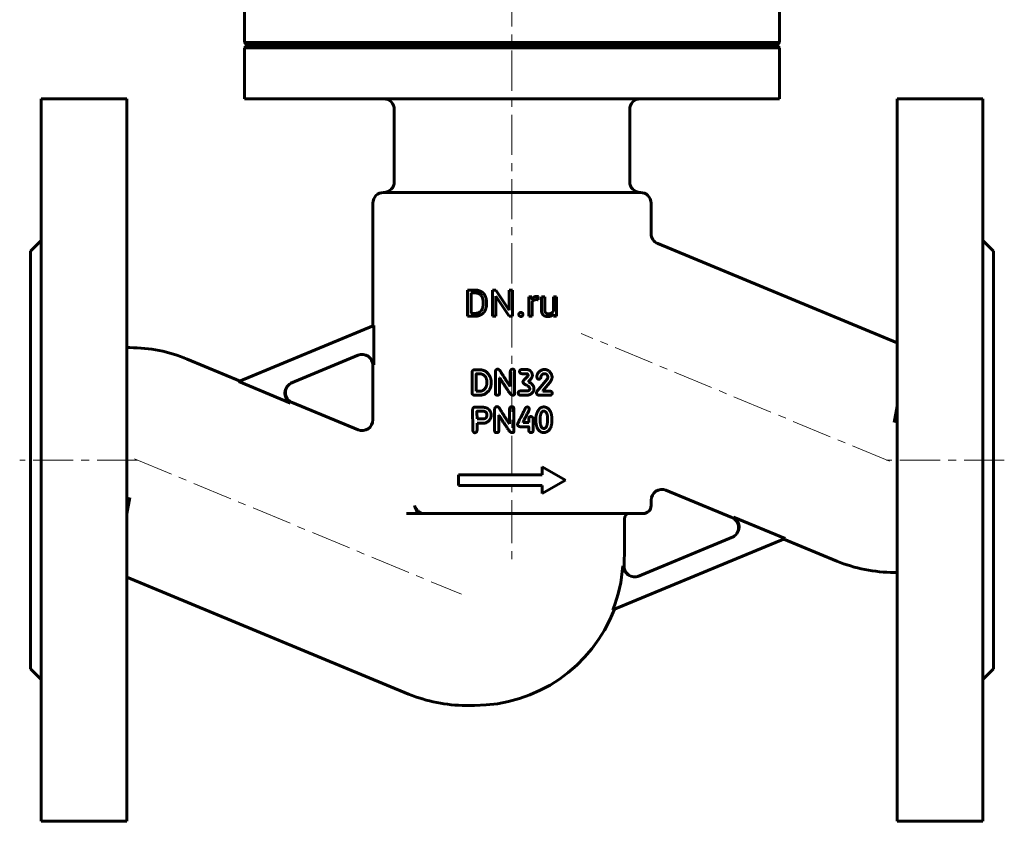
# Model space of a CAD drawing. Header units: millimetres. Extents: x -123 to 123, y -161 to 161.
# Tile 1 of 2: x -92 to 92, y -161 to -11. Entities that reach past the tile are written whole.
import ezdxf

# ---------------------------------------------------------------- set-up
doc = ezdxf.new("R2010")
doc.units = ezdxf.units.MM
for name, pattern in [('K5LT-1', [0]), ('K5LT_AXLED', [12, 7.5, -1.5, 1.5, -1.5]), ('K5LT_BASIC', [0])]:
    doc.linetypes.add(name, pattern=pattern)
doc.layers.add('Системный слой (1)', color=7, linetype='Continuous', true_color=0x6c6c6c)

# ---------------------------------------------------------------- blocks, each defined once
blk = doc.blocks.new('U10')
at = {"layer": 'Системный слой (1)', "color": 143, "linetype": 'K5LT_BASIC', "lineweight": 60, "true_color": 0x33acca}
for p, q in [((-60.85, -74.59), (-50.96, -78.69)), ((-41.28, -82.7), (-28.94, -87.81))]:
    blk.add_line(p, q, dxfattribs=at)
blk = doc.blocks.new('U11')
at = {"layer": 'Системный слой (1)', "color": 143, "linetype": 'K5LT_BASIC', "lineweight": 60, "true_color": 0x33acca}
for p, q in [((25.82, -51.17), (25.82, -45.46)), ((25.82, -101.96), (25.82, -100.96))]:
    blk.add_line(p, q, dxfattribs=at)
blk = doc.blocks.new('U12')
at = {"layer": 'Системный слой (1)', "color": 143, "linetype": 'K5LT_BASIC', "lineweight": 60, "true_color": 0x33acca}
for p, q in [((40.93, -104.22), (28.59, -99.11)), ((60.5, -112.33), (50.61, -108.23))]:
    blk.add_line(p, q, dxfattribs=at)
blk = doc.blocks.new('U13')
at = {"layer": 'Системный слой (1)', "color": 143, "linetype": 'K5LT_BASIC', "lineweight": 60, "true_color": 0x33acca}
for start, end in [(356.2495, 0), (270, 339.0143)]:
    blk.add_arc((-7.18, -111.31), 28, start, end, dxfattribs=at)
blk = doc.blocks.new('U14')
at = {"layer": 'Системный слой (1)', "color": 143, "linetype": 'K5LT_BASIC', "lineweight": 60, "true_color": 0x33acca}
for p, q in [((-26.18, -68.42), (-26.18, -45.46)), ((-26.18, -85.96), (-26.18, -75.74))]:
    blk.add_line(p, q, dxfattribs=at)

msp = doc.modelspace()

# ---------------------------------------------------------------- linework, layer by layer
at = {"layer": 'Системный слой (1)', "color": 30, "linetype": 'K5LT_AXLED', "lineweight": 18, "true_color": 0xff8000}
for p, q in [((-0.18, 139.04), (-0.18, -103.96)), ((70.39, -93.69), (12.73, -69.81)), ((-70.18, -93.46), (-92.18, -93.46)), ((-70.74, -93.23), (-9.61, -118.55)), ((91.82, -93.46), (69.82, -93.46)), ((-0.18, -101.46), (-0.18, -113.31))]:
    msp.add_line(p, q, dxfattribs=at)
at = {"layer": 'Системный слой (1)', "color": 143, "linetype": 'K5LT_BASIC', "lineweight": 60, "true_color": 0x33acca}
for p, q in [((-50.18, -15.46), (-50.18, -5.96)), ((49.82, -15.46), (49.82, -5.96)), ((-50.18, -15.46), (49.82, -15.46)), ((-49.68, -15.96), (-50.18, -15.46)), ((-50.18, -16.46), (-49.68, -15.96)), ((-50.18, -16.46), (49.82, -16.46)), ((-50.18, -25.96), (-50.18, -16.46)), ((-49.68, -15.96), (49.32, -15.96)), ((49.32, -15.96), (49.82, -15.46)), ((49.82, -16.46), (49.32, -15.96)), ((49.82, -25.96), (49.82, -16.46)), ((-88.18, -25.96), (-88.18, -160.96)), ((-88.18, -25.96), (-72.18, -25.96)), ((-72.18, -25.96), (-72.18, -160.96)), ((-50.18, -25.96), (49.82, -25.96)), ((71.82, -25.96), (71.82, -160.96)), ((87.82, -25.96), (71.82, -25.96)), ((87.82, -25.96), (87.82, -160.96)), ((-22.18, -41.46), (-22.18, -27.96)), ((21.82, -41.46), (21.82, -27.96)), ((-24.18, -43.46), (23.82, -43.46)), ((-90.18, -54.46), (-88.18, -52.46)), ((71.82, -71.56), (27.06, -53.02)), ((89.82, -54.46), (87.82, -52.46)), ((-90.18, -54.46), (-90.18, -132.46)), ((89.82, -54.46), (89.82, -132.46)), ((-8.47, -66.59), (-8.47, -61.69)), ((-8.47, -61.69), (-7.09, -61.69)), ((-7.82, -62.23), (-7.09, -62.23)), ((-7.82, -66.06), (-7.82, -62.23)), ((-3.84, -66.59), (-3.84, -61.69)), ((-3.84, -61.69), (-3.19, -61.69)), ((-3.19, -61.69), (-0.72, -65.48)), ((-0.72, -65.48), (-0.72, -61.69)), ((-0.72, -61.69), (-0.08, -61.69)), ((-0.08, -66.59), (-0.08, -61.69)), ((-5.57, -64.29), (-5.57, -63.99)), ((-4.93, -64.29), (-4.93, -64)), ((-3.19, -66.59), (-3.19, -62.81)), ((-3.19, -62.81), (-0.73, -66.59)), ((2.94, -62.95), (3.55, -62.95)), ((2.94, -66.59), (2.94, -62.95)), ((3.55, -62.95), (3.56, -63.37)), ((3.57, -66.59), (3.57, -64)), ((4.7, -63.51), (4.7, -62.93)), ((5.31, -62.95), (5.93, -62.95)), ((5.31, -65.3), (5.31, -62.95)), ((5.93, -65.3), (5.93, -62.95)), ((7.55, -65.6), (7.55, -62.95)), ((7.55, -62.95), (8.17, -62.95)), ((8.17, -66.59), (8.17, -62.95)), ((-7.82, -66.06), (-7.15, -66.06)), ((7.57, -66.23), (7.58, -66.59)), ((-8.47, -66.59), (-7.82, -66.59)), ((-7.82, -66.59), (-7.15, -66.59)), ((-3.84, -66.59), (-3.19, -66.59)), ((-0.73, -66.59), (-0.08, -66.59)), ((2.94, -66.59), (3.57, -66.59)), ((7.58, -66.59), (8.17, -66.59)), ((-51.25, -78.8), (-26, -68.35)), ((-26, -75.67), (-26, -68.35)), ((-72.18, -72.46), (-71.57, -72.46)), ((-28.78, -73.83), (-41.53, -79.11)), ((-7.64, -80.94), (-7.64, -77.06)), ((-7.27, -76.62), (-7.15, -76.62)), ((-7.15, -76.62), (-6.04, -76.62)), ((-3.29, -81), (-3.29, -76.94)), ((-0.49, -79.72), (-0.49, -76.96)), ((0.31, -81.11), (0.31, -76.94)), ((1.76, -76.54), (2.46, -76.54)), ((-51.25, -78.8), (-41.58, -82.81)), ((-6.87, -80.57), (-6.86, -77.4)), ((-6.82, -77.36), (-6.09, -77.36)), ((-4.88, -79.04), (-4.88, -78.82)), ((-2.5, -81), (-2.5, -78.1)), ((-2.5, -78.1), (-2.47, -78.1)), ((1.8, -77.33), (2.59, -77.33)), ((2.82, -77.67), (2.82, -77.55)), ((2.91, -78.82), (2.91, -78.76)), ((5.17, -79.82), (6.4, -78.36)), ((5.88, -77.32), (6.01, -77.32)), ((6.51, -78.06), (6.51, -78.02)), ((7.27, -77.67), (7.31, -77.97)), ((-6.87, -80.57), (-6.83, -80.59)), ((-6.83, -80.59), (-6.09, -80.59)), ((-0.53, -79.72), (-0.49, -79.72)), ((1.4, -80.55), (2.72, -80.55)), ((3.14, -80.15), (3.14, -80.1)), ((3.91, -80.04), (3.93, -80.15)), ((4.39, -80.92), (4.39, -80.88)), ((5.6, -80.51), (6.49, -79.41)), ((5.6, -80.56), (5.6, -80.51)), ((5.6, -80.56), (6.86, -80.56)), ((7.34, -81.01), (7.34, -80.96)), ((-7.21, -81.34), (-6.18, -81.34)), ((-0.11, -81.33), (0.02, -81.33)), ((2.51, -81.34), (2.63, -81.34)), ((4.93, -81.36), (6.86, -81.36)), ((-7.53, -84), (-7.52, -87.64)), ((-7.11, -83.57), (-6.1, -83.57)), ((-6.7, -84.34), (-5.35, -84.34)), ((-3.42, -88), (-3.42, -83.94)), ((-0.62, -86.72), (-0.62, -83.96)), ((0.18, -88.11), (0.18, -83.94)), ((71.22, -86.46), (71.82, -83.41)), ((-6.71, -85.74), (-6.68, -85.78)), ((-6.68, -85.78), (-5.65, -85.78)), ((-2.64, -88), (-2.64, -85.1)), ((-2.64, -85.1), (-2.6, -85.1)), ((1.9, -86.46), (1.9, -86.38)), ((1.9, -86.46), (2.97, -86.46)), ((2.97, -86.46), (2.97, -85.91)), ((3.76, -87.98), (3.76, -85.71)), ((5.06, -86.02), (5.08, -85.64)), ((7.29, -85.92), (7.29, -85.91)), ((-6.71, -87.88), (-6.71, -86.54)), ((-6.71, -86.54), (-5.15, -86.54)), ((-0.66, -86.72), (-0.62, -86.72)), ((1.37, -87.24), (2.94, -87.24)), ((2.97, -88), (2.97, -87.27)), ((5.71, -87.54), (5.88, -87.54)), ((-0.24, -88.33), (-0.12, -88.33)), ((5.49, -96.22), (5.49, -94.72)), ((5.49, -94.72), (9.82, -97.22)), ((-10.18, -98.22), (-10.18, -96.22)), ((-10.18, -96.22), (5.49, -96.22)), ((5.49, -99.72), (9.82, -97.22)), ((-10.18, -98.22), (5.49, -98.22)), ((5.49, -99.72), (5.49, -98.22)), ((-71.57, -100.46), (-72.18, -103.51)), ((-17.81, -103.46), (-19.9, -103.46)), ((-16.8, -103.46), (-17.81, -103.46)), ((-16.8, -103.46), (24.32, -103.46)), ((20.82, -111.31), (20.82, -104.46)), ((50.89, -108.12), (41.23, -104.11)), ((50.89, -108.12), (18.69, -121.45)), ((23.32, -115.21), (41.18, -107.81)), ((-72.18, -115.36), (-19.5, -137.18)), ((71.82, -114.46), (71.22, -114.46)), ((-90.18, -132.46), (-88.18, -134.46)), ((89.82, -132.46), (87.82, -134.46)), ((-8.78, -139.31), (-7.18, -139.31)), ((-88.18, -160.96), (-72.18, -160.96)), ((87.82, -160.96), (71.82, -160.96))]:
    msp.add_line(p, q, dxfattribs=at)
for centre, radius, start, end in [((-24.18, -27.96), 2, 0, 90), ((23.82, -27.96), 2, 90, 180), ((-24.18, -41.46), 2, 270, 0), ((23.82, -41.46), 2, 180, 270), ((-24.18, -45.46), 2, 90, 180), ((23.82, -45.46), 2, 0, 90), ((27.82, -51.17), 2, 180, 247.5), ((-71.57, -100.46), 28, 67.5, 90), ((-28.18, -75.74), 2, 0, 112.5), ((-40.51, -80.85), 2, 112.5, 247.5), ((-28.18, -85.96), 2, 247.5, 0), ((27.82, -100.96), 2, 67.5, 180), ((129.61, -44.11), 158.92, 201.3486, 201.9304), ((24.32, -101.96), 1.5, 270, 0), ((21.82, -104.46), 1, 90, 180), ((40.16, -106.07), 2, 292.5, 67.5), ((-7.18, -111.31), 27.78, 338.5915, 356.0254), ((22.76, -113.28), 2, 176.2495, 292.5), ((71.22, -86.46), 28, 247.5, 270), ((-8.78, -111.31), 28, 247.5, 270)]:
    msp.add_arc(centre, radius, start, end, dxfattribs=at)
for points in [[(-4.93, -64), (-4.93, -63.46), (-5.24, -62.61), (-5.81, -62.01), (-6.61, -61.69), (-7.09, -61.69)], [(-5.57, -63.99), (-5.57, -63.57), (-5.77, -62.91), (-6.16, -62.46), (-6.72, -62.23), (-7.09, -62.23)], [(-7.15, -66.59), (-6.64, -66.59), (-5.82, -66.27), (-5.24, -65.67), (-4.93, -64.82), (-4.93, -64.29)], [(-7.15, -66.06), (-6.62, -66.06), (-5.93, -65.62), (-5.57, -64.82), (-5.57, -64.29)], [(4.02, -63.55), (4.18, -63.48), (4.39, -63.48)], [(4.39, -63.48), (4.48, -63.48), (4.62, -63.49), (4.7, -63.51)], [(4.7, -62.93), (4.67, -62.91), (4.49, -62.88), (4.43, -62.88)], [(1.2, -65.99), (1.1, -66.1), (1.1, -66.26)], [(1.49, -65.88), (1.3, -65.88), (1.2, -65.99)], [(1.78, -65.99), (1.68, -65.88), (1.49, -65.88)], [(1.87, -66.26), (1.87, -66.1), (1.78, -65.99)], [(5.31, -65.3), (5.31, -65.66), (5.4, -65.92)], [(5.4, -65.92), (5.48, -66.18), (5.64, -66.34)], [(5.99, -65.71), (5.93, -65.55), (5.93, -65.3)], [(6.14, -65.96), (6.04, -65.87), (5.99, -65.71)], [(6.6, -66.13), (6.47, -66.13), (6.24, -66.05), (6.14, -65.96)], [(7.23, -65.97), (7, -66.13), (6.6, -66.13)], [(7.17, -66.53), (7.41, -66.41), (7.57, -66.23)], [(7.55, -65.6), (7.44, -65.83), (7.23, -65.97)], [(1.1, -66.26), (1.1, -66.41), (1.2, -66.52)], [(1.2, -66.52), (1.3, -66.63), (1.49, -66.63)], [(1.49, -66.63), (1.68, -66.63), (1.78, -66.52)], [(1.78, -66.52), (1.87, -66.41), (1.87, -66.26)], [(5.64, -66.34), (5.8, -66.5), (6.02, -66.58)], [(6.02, -66.58), (6.24, -66.65), (6.5, -66.65)], [(6.5, -66.65), (6.89, -66.65), (7.17, -66.53)], [(-7.27, -76.62), (-7.58, -76.64), (-7.64, -77.06)], [(-4.3, -77.83), (-5, -76.62), (-6.04, -76.62)], [(-2.84, -76.48), (-3.21, -76.48), (-3.29, -76.94)], [(-2.18, -77.15), (-2.5, -76.48), (-2.84, -76.48)], [(-0.53, -79.72), (-1.43, -78.3), (-2.18, -77.15)], [(-0.04, -76.49), (-0.49, -76.49), (-0.49, -76.96)], [(0.31, -76.94), (0.31, -76.49), (-0.04, -76.49)], [(1.76, -76.54), (1.25, -76.54), (1.25, -76.93)], [(1.25, -76.93), (1.25, -77.33), (1.8, -77.33)], [(3.57, -77.31), (3.3, -76.54), (2.46, -76.54)], [(5.4, -76.63), (4.47, -77.1), (4.47, -77.91)], [(5.88, -76.54), (5.68, -76.54), (5.4, -76.63)], [(7.27, -77.67), (6.85, -76.54), (5.88, -76.54)], [(-6.82, -77.36), (-6.86, -77.37), (-6.86, -77.4)], [(-5.81, -77.4), (-5.99, -77.36), (-6.09, -77.36)], [(-4.88, -78.82), (-4.88, -77.77), (-5.81, -77.4)], [(-5.36, -81.19), (-4.06, -80.5), (-4.06, -79.04)], [(-5.07, -79.9), (-4.88, -79.56), (-4.88, -79.04)], [(-4.06, -79.04), (-4.06, -78.3), (-4.3, -77.83)], [(-2.47, -78.1), (-2.01, -78.86), (-0.92, -80.48)], [(2.46, -78.12), (1.87, -78.63), (1.87, -78.85)], [(1.87, -78.85), (1.87, -79.13), (2.38, -79.4)], [(2.82, -77.67), (2.82, -77.77), (2.46, -78.12)], [(2.59, -77.33), (2.76, -77.33), (2.82, -77.55)], [(2.91, -78.76), (3.63, -78.12), (3.63, -77.63)], [(3.91, -80.04), (3.91, -79.37), (2.91, -78.82)], [(3.63, -77.63), (3.63, -77.43), (3.57, -77.31)], [(4.47, -77.91), (4.53, -78.36), (4.88, -78.36)], [(4.88, -78.36), (4.91, -78.34), (4.97, -78.34)], [(4.97, -78.34), (5.24, -78.24), (5.24, -77.84)], [(5.24, -77.84), (5.42, -77.32), (5.88, -77.32)], [(6.01, -77.32), (6.51, -77.43), (6.51, -78.02)], [(6.51, -78.06), (6.51, -78.19), (6.4, -78.36)], [(6.49, -79.41), (7.31, -78.6), (7.31, -77.97)], [(-7.64, -80.94), (-7.62, -81.29), (-7.21, -81.34)], [(-6.09, -80.59), (-5.51, -80.59), (-5.07, -79.9)], [(-0.92, -80.48), (-0.37, -81.33), (-0.11, -81.33)], [(1.4, -80.55), (0.97, -80.59), (0.97, -80.93)], [(0.97, -80.93), (1.06, -81.32), (1.33, -81.32)], [(2.38, -79.4), (3.14, -79.79), (3.14, -80.1)], [(3.14, -80.15), (3.14, -80.46), (2.72, -80.55)], [(3.27, -81.17), (3.93, -80.77), (3.93, -80.15)], [(5.17, -79.82), (4.39, -80.64), (4.39, -80.88)], [(4.39, -80.92), (4.41, -81.28), (4.93, -81.36)], [(7.34, -80.96), (7.34, -80.61), (6.86, -80.56)], [(-6.18, -81.34), (-5.88, -81.34), (-5.36, -81.19)], [(-3.29, -81), (-3.29, -81.34), (-2.91, -81.34)], [(-2.91, -81.34), (-2.5, -81.34), (-2.5, -81)], [(0.02, -81.33), (0.31, -81.33), (0.31, -81.11)], [(1.33, -81.32), (2.12, -81.34), (2.51, -81.34)], [(2.63, -81.34), (2.91, -81.34), (3.27, -81.17)], [(6.86, -81.36), (7.27, -81.37), (7.34, -81.01)], [(-7.11, -83.57), (-7.44, -83.57), (-7.53, -84)], [(-6.7, -84.34), (-6.73, -84.35), (-6.73, -84.38)], [(-6.73, -84.38), (-6.71, -85.5), (-6.71, -85.74)], [(-4.43, -84.08), (-4.84, -83.56), (-6.1, -83.57)], [(-4.85, -85.01), (-4.85, -84.56), (-5.35, -84.34)], [(-4.07, -85.1), (-4.03, -84.6), (-4.43, -84.08)], [(-2.97, -83.48), (-3.34, -83.48), (-3.42, -83.94)], [(-2.32, -84.15), (-2.64, -83.48), (-2.97, -83.48)], [(-0.66, -86.72), (-1.56, -85.3), (-2.32, -84.15)], [(-0.17, -83.49), (-0.62, -83.49), (-0.62, -83.96)], [(0.18, -83.94), (0.18, -83.49), (-0.17, -83.49)], [(2.32, -83.81), (0.86, -86.63), (0.86, -86.76)], [(1.9, -86.38), (3.07, -84.03), (3.07, -83.98)], [(2.66, -83.54), (2.32, -83.65), (2.32, -83.81)], [(3.07, -83.98), (3.02, -83.54), (2.66, -83.54)], [(4.59, -84.44), (4.28, -85.04), (4.26, -85.87)], [(5.24, -83.66), (4.89, -83.84), (4.59, -84.44)], [(5.75, -84.31), (5.18, -84.31), (5.08, -85.64)], [(5.73, -83.53), (5.42, -83.58), (5.24, -83.66)], [(7.11, -84.62), (6.62, -83.53), (5.73, -83.53)], [(6.48, -85.91), (6.48, -84.31), (5.75, -84.31)], [(7.29, -85.91), (7.29, -85.32), (7.11, -84.62)], [(-5.65, -85.78), (-4.85, -85.78), (-4.85, -85.01)], [(-5.15, -86.54), (-4.07, -86.07), (-4.07, -85.1)], [(-2.6, -85.1), (-2.15, -85.86), (-1.05, -87.48)], [(3.38, -85.33), (2.97, -85.33), (2.97, -85.91)], [(3.76, -85.71), (3.76, -85.42), (3.38, -85.33)], [(4.26, -85.87), (4.26, -86.57), (4.46, -87.25)], [(5.06, -86.02), (5.14, -87.54), (5.71, -87.54)], [(6.13, -88.27), (7.29, -87.87), (7.29, -85.92)], [(6.44, -86.54), (6.48, -86.1), (6.48, -85.91)], [(-7.52, -87.64), (-7.52, -88.35), (-7.11, -88.35)], [(-7.11, -88.35), (-6.76, -88.35), (-6.71, -87.88)], [(-3.42, -88), (-3.42, -88.34), (-3.05, -88.34)], [(-3.05, -88.34), (-2.64, -88.34), (-2.64, -88)], [(-1.05, -87.48), (-0.51, -88.33), (-0.24, -88.33)], [(-0.12, -88.33), (0.18, -88.33), (0.18, -88.11)], [(0.86, -86.76), (0.86, -87.16), (1.37, -87.24)], [(2.94, -87.24), (2.97, -87.24), (2.97, -87.27)], [(2.97, -88), (2.99, -88.28), (3.38, -88.33)], [(3.38, -88.33), (3.76, -88.31), (3.76, -87.98)], [(4.46, -87.25), (4.89, -88.32), (5.73, -88.32)], [(5.73, -88.32), (5.97, -88.32), (6.13, -88.27)], [(5.88, -87.54), (6.27, -87.54), (6.44, -86.54)]]:
    msp.add_open_spline(points, degree=2, dxfattribs=at)
for points, degree, knots in [([(4.43, -62.88), (4.13, -62.88), (3.7, -63.14), (3.56, -63.36), (3.56, -63.37)], 2, [0, 0, 0, 1.487631, 2.975263, 3, 3, 3]), ([(3.57, -64), (3.63, -63.85), (3.85, -63.62), (4.02, -63.55)], 2, [0, 0, 0, 0.967608, 2, 2, 2]), ([(-18.41, -101.96), (-18.35, -102.1), (-18.24, -102.34), (-18.06, -102.6), (-17.93, -102.78), (-17.79, -102.92), (-17.63, -103.08), (-17.46, -103.22), (-17.3, -103.31), (-17.15, -103.39), (-16.99, -103.44), (-16.87, -103.46), (-16.8, -103.46)], 3, [0, 0, 0, 0, 2.505815, 4.139644, 4.86113, 5.966377, 7.216658, 8.479455, 9.566645, 10.417436, 11.458399, 13, 13, 13, 13])]:
    msp.add_open_spline(points, degree=degree, knots=knots, dxfattribs=at)
at = {"layer": 'Системный слой (1)', "color": 7, "linetype": 'K5LT-1'}
for points, knots in [([(-28.78, -73.83), (-28.75, -73.81), (-28.68, -73.79), (-28.54, -73.74), (-28.36, -73.7), (-28.2, -73.68), (-28.04, -73.67), (-27.94, -73.67), (-27.77, -73.69), (-27.67, -73.7), (-27.58, -73.72), (-27.55, -73.73), (-27.5, -73.74), (-27.4, -73.77), (-27.26, -73.82), (-27.11, -73.88), (-26.98, -73.95), (-26.86, -74.03), (-26.73, -74.12), (-26.6, -74.24), (-26.46, -74.39), (-26.36, -74.53), (-26.26, -74.68), (-26.19, -74.81), (-26.14, -74.94), (-26.09, -75.06), (-26.06, -75.18), (-26.04, -75.29), (-26.02, -75.4), (-26.01, -75.5), (-26, -75.59), (-26, -75.64), (-26, -75.67)], [0, 0, 0, 0, 0.445346, 0.890692, 1.781385, 2.672077, 2.810897, 3.793153, 3.895358, 4.927402, 4.981005, 5.073361, 5.258073, 5.627497, 6.366345, 7.069282, 7.626549, 8.183816, 8.756309, 9.55629, 10.370829, 11.182579, 11.716775, 12.481156, 12.99221, 13.503263, 14.017129, 14.448551, 14.926395, 15.366806, 15.683403, 16, 16, 16, 16]), ([(-41.53, -79.11), (-41.56, -79.12), (-41.63, -79.15), (-41.72, -79.2), (-41.81, -79.25), (-41.93, -79.33), (-42.06, -79.42), (-42.2, -79.55), (-42.32, -79.67), (-42.42, -79.81), (-42.49, -79.92), (-42.56, -80.03), (-42.62, -80.15), (-42.67, -80.26), (-42.71, -80.4), (-42.75, -80.53), (-42.79, -80.71), (-42.8, -80.88), (-42.8, -81.05), (-42.79, -81.22), (-42.77, -81.35), (-42.74, -81.48), (-42.71, -81.58), (-42.66, -81.73), (-42.59, -81.87), (-42.53, -81.99), (-42.46, -82.1), (-42.38, -82.2), (-42.29, -82.31), (-42.18, -82.43), (-42.06, -82.53), (-41.93, -82.62), (-41.82, -82.69), (-41.69, -82.76), (-41.62, -82.79), (-41.58, -82.81)], [0, 0, 0, 0, 0.4059, 0.811799, 1.251266, 1.690734, 2.561894, 3.084262, 4.026569, 4.598099, 5.092867, 5.651899, 6.168226, 6.684554, 7.166358, 7.844915, 8.393127, 9.400069, 9.899602, 10.399134, 11.392005, 11.579973, 11.955909, 12.70778, 13.374819, 13.884323, 14.393826, 14.902057, 15.389836, 16.142747, 16.837046, 17.302351, 17.997511, 18.498756, 19, 19, 19, 19]), ([(41.18, -107.81), (41.21, -107.8), (41.27, -107.77), (41.37, -107.72), (41.46, -107.67), (41.58, -107.59), (41.7, -107.5), (41.85, -107.37), (41.96, -107.25), (42.07, -107.11), (42.14, -107), (42.21, -106.89), (42.27, -106.77), (42.32, -106.66), (42.36, -106.53), (42.4, -106.39), (42.43, -106.21), (42.45, -106.04), (42.45, -105.87), (42.44, -105.71), (42.42, -105.57), (42.39, -105.44), (42.36, -105.34), (42.31, -105.2), (42.24, -105.05), (42.17, -104.93), (42.11, -104.82), (42.03, -104.72), (41.94, -104.61), (41.83, -104.49), (41.71, -104.39), (41.58, -104.3), (41.46, -104.23), (41.34, -104.16), (41.26, -104.13), (41.23, -104.11)], [0, 0, 0, 0, 0.4059, 0.811799, 1.251266, 1.690734, 2.561894, 3.084262, 4.026569, 4.598099, 5.092867, 5.651899, 6.168226, 6.684554, 7.166358, 7.844915, 8.393127, 9.400069, 9.899602, 10.399134, 11.392005, 11.579973, 11.955909, 12.70778, 13.374819, 13.884323, 14.393826, 14.902057, 15.389836, 16.142747, 16.837046, 17.302351, 17.997511, 18.498756, 19, 19, 19, 19]), ([(23.32, -115.21), (23.29, -115.22), (23.22, -115.25), (23.08, -115.29), (22.91, -115.33), (22.75, -115.35), (22.59, -115.36), (22.49, -115.36), (22.32, -115.35), (22.22, -115.34), (22.12, -115.32), (22.1, -115.31), (22.04, -115.3), (21.93, -115.27), (21.79, -115.22), (21.65, -115.16), (21.55, -115.11), (21.43, -115.04), (21.3, -114.94), (21.15, -114.81), (21.01, -114.67), (20.89, -114.51), (20.8, -114.36), (20.73, -114.23), (20.67, -114.1), (20.63, -113.98), (20.6, -113.87), (20.57, -113.75), (20.55, -113.64), (20.54, -113.49), (20.54, -113.36), (20.54, -113.26), (20.54, -113.24)], [0, 0, 0, 0, 0.451686, 0.903371, 1.806742, 2.710113, 2.855588, 3.855043, 3.959225, 5.024269, 5.07915, 5.182692, 5.389778, 5.803949, 6.632291, 7.182005, 7.725783, 8.053274, 8.897155, 9.741036, 10.582664, 11.396614, 12.184336, 12.793305, 13.321267, 13.849228, 14.37719, 14.838202, 15.335326, 15.795417, 16.70518, 17, 17, 17, 17])]:
    msp.add_open_spline(points, degree=3, knots=knots, dxfattribs=at)

# ---------------------------------------------------------------- block references
at = {"layer": 'Системный слой (1)'}
for name in ['U14', 'U11', 'U10', 'U12', 'U13']:
    msp.add_blockref(name, (0, 0), dxfattribs=at)

doc.saveas('drawing.dxf')
